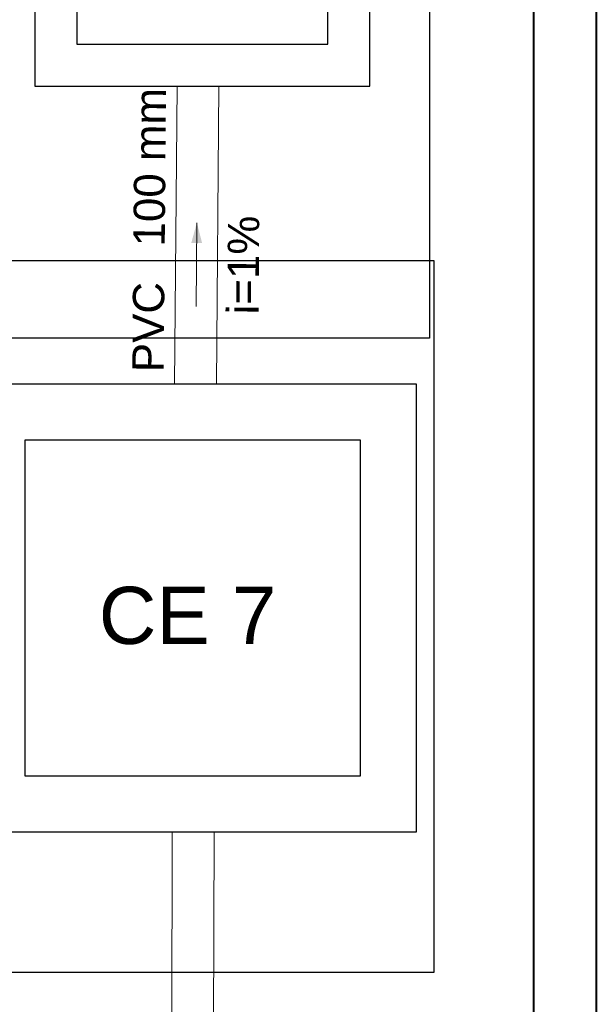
# Model space of a CAD drawing. Header units: millimetres. Extents: x 26 to 1362, y 24 to 358.
# Tile 181 of 256: x 997.94 to 999.32, y 316.45 to 318.8. Entities that reach past the tile are written whole.
import ezdxf

# ---------------------------------------------------------------- set-up
doc = ezdxf.new("R2010")
doc.units = ezdxf.units.MM
doc.linetypes.add('CONTINU', pattern=[0])
for name, color, linetype, lineweight in [('DI-Detalhes', 1, 'Continuous', 30), ('MB_ALVENARIA', 7, 'Continuous', 40), ('TQ-Condutos', 3, 'Continuous', 5), ('TQ-Sentido conduto', 9, 'Continuous', 5), ('TQ-Textos conduto', 7, 'Continuous', 5)]:
    doc.layers.add(name, color=color, linetype=linetype, lineweight=lineweight)
doc.layers.add('Simbolos', color=5, linetype='Continuous')
doc.layers.add('Simbolos_int', color=2, linetype='Continuous')
doc.styles.add('arial', font='arial.ttf')

msp = doc.modelspace()

# ---------------------------------------------------------------- hatches: boundary and pattern name
at = {"layer": 'TQ-Sentido conduto', "linetype": 'CONTINU'}
msp.add_hatch(color=256, dxfattribs=at).paths.add_polyline_path([(998.3615, 318.316), (998.3481, 318.2678), (998.374, 318.2676)])

# ---------------------------------------------------------------- linework, layer by layer
at = {"layer": 'DI-Detalhes', "linetype": 'CONTINU'}
for points in [[(987.0472, 320.1745), (998.9169, 320.1745), (998.9169, 318.0402), (987.0472, 318.0402), (987.0472, 320.1745)], [(992.7936, 318.2262), (998.9272, 318.2262), (998.9272, 316.5251), (992.7936, 316.5251), (992.7936, 318.2262)]]:
    msp.add_lwpolyline(points, dxfattribs=at)
at = {"layer": 'MB_ALVENARIA', "linetype": 'CONTINU'}
for p, q in [((999.1656, 327.2743), (999.1656, 303.0643)), ((999.3156, 327.2743), (999.3156, 302.9143))]:
    msp.add_line(p, q, dxfattribs=at)
at = {"layer": 'Simbolos', "linetype": 'CONTINU'}
for points in [[(997.9745, 318.6424), (998.7745, 318.6424), (998.7745, 319.4424), (997.9745, 319.4424), (997.9745, 318.6424), (997.9745, 318.6424)], [(997.8171, 316.8609), (998.8863, 316.8609), (998.8863, 317.9301), (997.8171, 317.9301), (997.8171, 316.8609), (997.8171, 316.8609)]]:
    msp.add_lwpolyline(points, dxfattribs=at)
at = {"layer": 'Simbolos_int', "linetype": 'CONTINU'}
for points in [[(998.0745, 318.7424), (998.6745, 318.7424), (998.6745, 319.3424), (998.0745, 319.3424), (998.0745, 318.7424), (998.0745, 318.7424)], [(997.9508, 316.9945), (998.7527, 316.9945), (998.7527, 317.7964), (997.9508, 317.7964), (997.9508, 316.9945), (997.9508, 316.9945)]]:
    msp.add_lwpolyline(points, dxfattribs=at)
at = {"layer": 'TQ-Condutos', "linetype": 'CONTINU'}
for p, q in [((998.3083, 317.9301), (998.3142, 318.6424)), ((998.4083, 317.9301), (998.4142, 318.6424)), ((998.2951, 313.3891), (998.3026, 316.8609)), ((998.3951, 313.3891), (998.4026, 316.8609))]:
    msp.add_line(p, q, dxfattribs=at)
at = {"layer": 'TQ-Sentido conduto', "linetype": 'CONTINU'}
msp.add_lwpolyline([(998.3598, 318.116), (998.3615, 318.316)], dxfattribs=at)

# ---------------------------------------------------------------- texts
at = {"layer": 'Simbolos', "linetype": 'CONTINU', "insert": (998.1272, 317.3079), "char_height": 0.13651, "width": 0.513989, "attachment_point": 7, "line_spacing_factor": 0.6, "style": 'arial'}
msp.add_mtext('CE 7', dxfattribs=at)
at = {"layer": 'TQ-Textos conduto', "linetype": 'CONTINU', "char_height": 0.075, "rotation": 89.5247, "line_spacing_factor": 0.6, "style": 'arial'}
for s, insert, width, attachment_point in [('100 mm', (998.2858, 318.2591), 0.758584, 7), ('i=1%', (998.5104, 318.2147), 0.472808, 8), ('PVC', (998.285, 318.1741), 0.431792, 9)]:
    msp.add_mtext(s, dxfattribs=dict(at, insert=insert, width=width, attachment_point=attachment_point))

doc.saveas('drawing.dxf')
